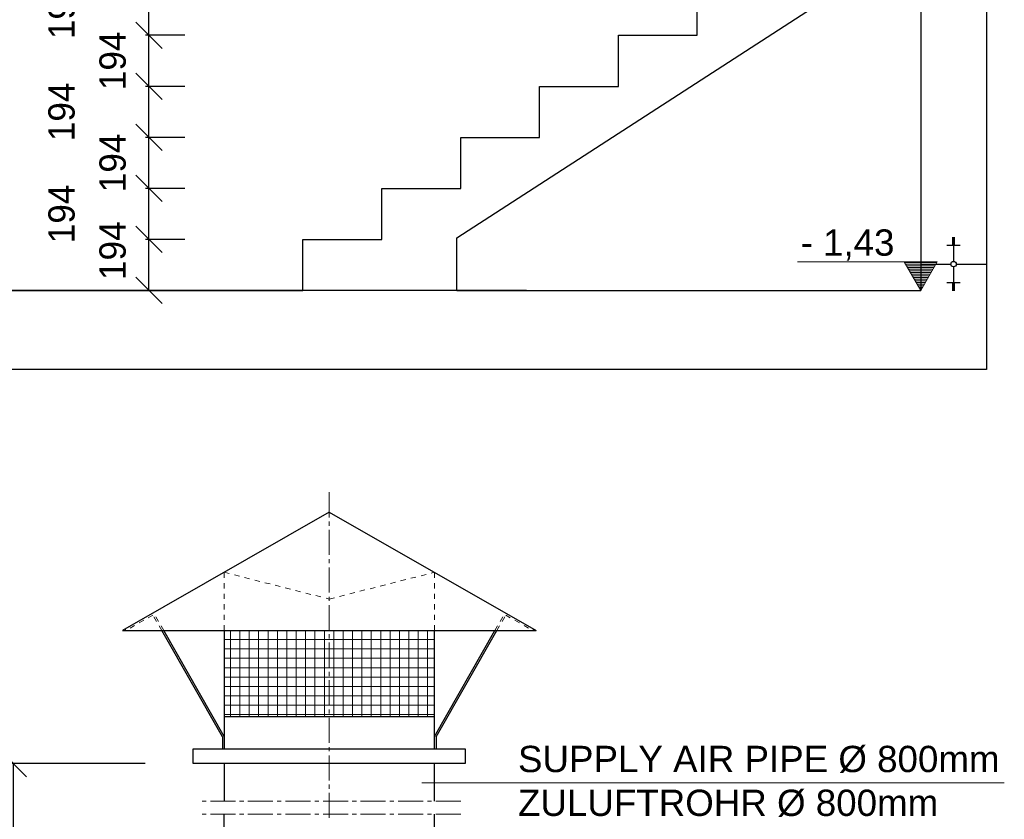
# Model space of a CAD drawing. Header units: millimetres. Extents: x -2065 to 128713, y -54195 to 32418.
# Tile 60 of 61: x 110580 to 114325, y -39804 to -36764. Entities that reach past the tile are written whole.
import ezdxf

# ---------------------------------------------------------------- set-up
doc = ezdxf.new("R2010")
doc.units = ezdxf.units.MM
doc.linetypes.add('JIS_02_1.0', pattern=[2, 1, -1])
doc.linetypes.add('MITTE2', pattern=[28.575, 19.05, -3.175, 3.175, -3.175])
doc.layers.add('Bemaßung', color=7, linetype='Continuous', lineweight=9)
doc.layers.add('Beschriftung', color=7, linetype='Continuous')
doc.layers.add('POL_Bema', color=7, linetype='Continuous')
doc.styles.add('LBB3.5M1000', font='isocp.shx', dxfattribs={"height": 3.5})
doc.dimstyles.new('DIN', dxfattribs={"dimtxt": 2.5, "dimasz": 2.5, "dimexe": 1.25, "dimexo": 0.625, "dimtad": 1, "dimtih": 1, "dimdec": 4, "dimdsep": 46, "dimlunit": 6, "dimtxsty": 'Standard', "dimcen": 2.5, "dimadec": 0, "dimazin": 0, "dimtfac": 1, "dimtdec": 4, "dimtmove": 0, "dimatfit": 3, "dimfxl": 0, "dimtvp": 1, "dimtolj": 1, "dimtzin": 0, "dimarcsym": 0})

# ---------------------------------------------------------------- blocks, each defined once
blk = doc.blocks.new('_Oblique')
at = {"layer": 'POL_Bema', "color": 0, "lineweight": -2}
blk.add_line((-0.5, -0.5), (0.5, 0.5), dxfattribs=at)
blk = doc.blocks.new('*D327')
at = {"layer": 'Bemaßung', "color": 0, "lineweight": -2, "transparency": 16777216}
for p, q in [((111057.5, -39592.5), (110543.4, -39592.5)), ((110555.9, -40469.2), (110555.9, -39592.5)), ((111057.5, -40469.2), (110543.4, -40469.2))]:
    blk.add_line(p, q, dxfattribs=at)
at = {"layer": 'DEFPOINTS', "color": 0, "transparency": 16777216}
for p in [(110555.9, -39592.5), (111357.5, -39592.5), (111357.5, -40469.2)]:
    blk.add_point(p, dxfattribs=at)
at = {"layer": 'Bemaßung', "color": 0, "lineweight": -2, "transparency": 16777216, "xscale": 100, "yscale": 100, "zscale": 100}
for p, rotation in [((110555.9, -39592.5), 90), ((110555.9, -40469.2), 270)]:
    blk.add_blockref('_Oblique', p, dxfattribs=dict(at, rotation=rotation))
at = {"layer": 'Bemaßung', "color": 0, "transparency": 16777216, "insert": (110442.5, -39897), "char_height": 100, "attachment_point": 5, "rotation": 90}
blk.add_mtext('\\A1;1400', dxfattribs=at)
blk = doc.blocks.new('*D297')
at = {"layer": 'Bemaßung', "color": 0, "lineweight": -2, "transparency": 16777216}
for p, q in [((113757.3, -35193.4), (113757.3, -34985.4)), ((114257.3, -35193.4), (114257.3, -34985.4)), ((114257.3, -34997.9), (113757.3, -34997.9))]:
    blk.add_line(p, q, dxfattribs=at)
at = {"layer": 'DEFPOINTS', "color": 0, "transparency": 16777216}
for p in [(113757.3, -34997.9), (113757.3, -37793.4), (114257.3, -37793.4)]:
    blk.add_point(p, dxfattribs=at)
at = {"layer": 'Bemaßung', "color": 0, "lineweight": -2, "transparency": 16777216, "xscale": 100, "yscale": 100, "zscale": 100, "rotation": 180}
blk.add_blockref('_Oblique', (113757.3, -34997.9), dxfattribs=at)
at = {"layer": 'Bemaßung', "color": 0, "lineweight": -2, "transparency": 16777216, "xscale": 100, "yscale": 100, "zscale": 100}
blk.add_blockref('_Oblique', (114257.3, -34997.9), dxfattribs=at)
at = {"layer": 'Bemaßung', "color": 0, "transparency": 16777216, "insert": (114007.3, -34860.4), "char_height": 100, "attachment_point": 5}
blk.add_mtext('\\A1;500', dxfattribs=at)
blk = doc.blocks.new('*D298')
at = {"layer": 'Bemaßung', "color": 0, "lineweight": -2, "transparency": 16777216}
for p, q in [((113457.3, -35193.4), (113457.3, -34985.4)), ((113757.3, -35193.4), (113757.3, -34985.4)), ((113457.3, -34997.9), (113757.3, -34997.9))]:
    blk.add_line(p, q, dxfattribs=at)
at = {"layer": 'DEFPOINTS', "color": 0, "transparency": 16777216}
for p in [(113757.3, -34997.9), (113457.3, -37793.4), (113757.3, -37793.4)]:
    blk.add_point(p, dxfattribs=at)
at = {"layer": 'Bemaßung', "color": 0, "lineweight": -2, "transparency": 16777216, "xscale": 100, "yscale": 100, "zscale": 100, "rotation": 180}
blk.add_blockref('_Oblique', (113457.3, -34997.9), dxfattribs=at)
at = {"layer": 'Bemaßung', "color": 0, "lineweight": -2, "transparency": 16777216, "xscale": 100, "yscale": 100, "zscale": 100}
blk.add_blockref('_Oblique', (113757.3, -34997.9), dxfattribs=at)
at = {"layer": 'Bemaßung', "color": 0, "transparency": 16777216, "insert": (113607.3, -34860.4), "char_height": 100, "attachment_point": 5}
blk.add_mtext('\\A1;300', dxfattribs=at)
blk = doc.blocks.new('*D299')
at = {"layer": 'Bemaßung', "color": 0, "lineweight": -2, "transparency": 16777216}
for p, q in [((113157.3, -35193.4), (113157.3, -34985.4)), ((113457.3, -35193.4), (113457.3, -34985.4)), ((113157.3, -34997.9), (113457.3, -34997.9))]:
    blk.add_line(p, q, dxfattribs=at)
at = {"layer": 'DEFPOINTS', "color": 0, "transparency": 16777216}
for p in [(113457.3, -34997.9), (113157.3, -37793.4), (113457.3, -37793.4)]:
    blk.add_point(p, dxfattribs=at)
at = {"layer": 'Bemaßung', "color": 0, "lineweight": -2, "transparency": 16777216, "xscale": 100, "yscale": 100, "zscale": 100, "rotation": 180}
blk.add_blockref('_Oblique', (113157.3, -34997.9), dxfattribs=at)
at = {"layer": 'Bemaßung', "color": 0, "lineweight": -2, "transparency": 16777216, "xscale": 100, "yscale": 100, "zscale": 100}
blk.add_blockref('_Oblique', (113457.3, -34997.9), dxfattribs=at)
at = {"layer": 'Bemaßung', "color": 0, "transparency": 16777216, "insert": (113307.3, -34860.4), "char_height": 100, "attachment_point": 5}
blk.add_mtext('\\A1;300', dxfattribs=at)
blk = doc.blocks.new('*D300')
at = {"layer": 'Bemaßung', "color": 0, "lineweight": -2, "transparency": 16777216}
for p, q in [((112857.3, -35193.4), (112857.3, -34985.4)), ((113157.3, -35193.4), (113157.3, -34985.4)), ((112857.3, -34997.9), (113157.3, -34997.9))]:
    blk.add_line(p, q, dxfattribs=at)
at = {"layer": 'DEFPOINTS', "color": 0, "transparency": 16777216}
for p in [(113157.3, -34997.9), (112857.3, -37793.4), (113157.3, -37793.4)]:
    blk.add_point(p, dxfattribs=at)
at = {"layer": 'Bemaßung', "color": 0, "lineweight": -2, "transparency": 16777216, "xscale": 100, "yscale": 100, "zscale": 100, "rotation": 180}
blk.add_blockref('_Oblique', (112857.3, -34997.9), dxfattribs=at)
at = {"layer": 'Bemaßung', "color": 0, "lineweight": -2, "transparency": 16777216, "xscale": 100, "yscale": 100, "zscale": 100}
blk.add_blockref('_Oblique', (113157.3, -34997.9), dxfattribs=at)
at = {"layer": 'Bemaßung', "color": 0, "transparency": 16777216, "insert": (113007.3, -34860.4), "char_height": 100, "attachment_point": 5}
blk.add_mtext('\\A1;300', dxfattribs=at)
blk = doc.blocks.new('*D301')
at = {"layer": 'Bemaßung', "color": 0, "lineweight": -2, "transparency": 16777216}
for p, q in [((113666.3, -35193.4), (113666.3, -34985.4)), ((113966.3, -35193.4), (113966.3, -34985.4)), ((113666.3, -34997.9), (113966.3, -34997.9))]:
    blk.add_line(p, q, dxfattribs=at)
at = {"layer": 'DEFPOINTS', "color": 0, "transparency": 16777216}
for p in [(113966.3, -34997.9), (113666.3, -37793.4), (113966.3, -37793.4)]:
    blk.add_point(p, dxfattribs=at)
at = {"layer": 'Bemaßung', "color": 0, "lineweight": -2, "transparency": 16777216, "xscale": 100, "yscale": 100, "zscale": 100, "rotation": 180}
blk.add_blockref('_Oblique', (113666.3, -34997.9), dxfattribs=at)
at = {"layer": 'Bemaßung', "color": 0, "lineweight": -2, "transparency": 16777216, "xscale": 100, "yscale": 100, "zscale": 100}
blk.add_blockref('_Oblique', (113966.3, -34997.9), dxfattribs=at)
at = {"layer": 'Bemaßung', "color": 0, "transparency": 16777216, "insert": (113816.3, -34860.4), "char_height": 100, "attachment_point": 5}
blk.add_mtext('\\A1;300', dxfattribs=at)
blk = doc.blocks.new('*D302')
at = {"layer": 'Bemaßung', "color": 0, "lineweight": -2, "transparency": 16777216}
for p, q in [((112257.3, -35193.4), (112257.3, -34985.4)), ((112557.3, -35193.4), (112557.3, -34985.4)), ((112257.3, -34997.9), (112557.3, -34997.9))]:
    blk.add_line(p, q, dxfattribs=at)
at = {"layer": 'DEFPOINTS', "color": 0, "transparency": 16777216}
for p in [(112557.3, -34997.9), (112257.3, -37793.4), (112557.3, -37793.4)]:
    blk.add_point(p, dxfattribs=at)
at = {"layer": 'Bemaßung', "color": 0, "lineweight": -2, "transparency": 16777216, "xscale": 100, "yscale": 100, "zscale": 100, "rotation": 180}
blk.add_blockref('_Oblique', (112257.3, -34997.9), dxfattribs=at)
at = {"layer": 'Bemaßung', "color": 0, "lineweight": -2, "transparency": 16777216, "xscale": 100, "yscale": 100, "zscale": 100}
blk.add_blockref('_Oblique', (112557.3, -34997.9), dxfattribs=at)
at = {"layer": 'Bemaßung', "color": 0, "transparency": 16777216, "insert": (112407.3, -34860.4), "char_height": 100, "attachment_point": 5}
blk.add_mtext('\\A1;300', dxfattribs=at)
blk = doc.blocks.new('*D303')
at = {"layer": 'Bemaßung', "color": 0, "lineweight": -2, "transparency": 16777216}
for p, q in [((111957.3, -35193.4), (111957.3, -34985.4)), ((112257.3, -35193.4), (112257.3, -34985.4)), ((111957.3, -34997.9), (112257.3, -34997.9))]:
    blk.add_line(p, q, dxfattribs=at)
at = {"layer": 'DEFPOINTS', "color": 0, "transparency": 16777216}
for p in [(112257.3, -34997.9), (111957.3, -37793.4), (112257.3, -37793.4)]:
    blk.add_point(p, dxfattribs=at)
at = {"layer": 'Bemaßung', "color": 0, "lineweight": -2, "transparency": 16777216, "xscale": 100, "yscale": 100, "zscale": 100, "rotation": 180}
blk.add_blockref('_Oblique', (111957.3, -34997.9), dxfattribs=at)
at = {"layer": 'Bemaßung', "color": 0, "lineweight": -2, "transparency": 16777216, "xscale": 100, "yscale": 100, "zscale": 100}
blk.add_blockref('_Oblique', (112257.3, -34997.9), dxfattribs=at)
at = {"layer": 'Bemaßung', "color": 0, "transparency": 16777216, "insert": (112107.3, -34860.4), "char_height": 100, "attachment_point": 5}
blk.add_mtext('\\A1;300', dxfattribs=at)
blk = doc.blocks.new('*D304')
at = {"layer": 'Bemaßung', "color": 0, "lineweight": -2, "transparency": 16777216}
for p, q in [((111657.3, -35193.4), (111657.3, -34985.4)), ((111957.3, -35193.4), (111957.3, -34985.4)), ((111657.3, -34997.9), (111957.3, -34997.9))]:
    blk.add_line(p, q, dxfattribs=at)
at = {"layer": 'DEFPOINTS', "color": 0, "transparency": 16777216}
for p in [(111957.3, -34997.9), (111657.3, -37793.4), (111957.3, -37793.4)]:
    blk.add_point(p, dxfattribs=at)
at = {"layer": 'Bemaßung', "color": 0, "lineweight": -2, "transparency": 16777216, "xscale": 100, "yscale": 100, "zscale": 100, "rotation": 180}
blk.add_blockref('_Oblique', (111657.3, -34997.9), dxfattribs=at)
at = {"layer": 'Bemaßung', "color": 0, "lineweight": -2, "transparency": 16777216, "xscale": 100, "yscale": 100, "zscale": 100}
blk.add_blockref('_Oblique', (111957.3, -34997.9), dxfattribs=at)
at = {"layer": 'Bemaßung', "color": 0, "transparency": 16777216, "insert": (111807.3, -34860.4), "char_height": 100, "attachment_point": 5}
blk.add_mtext('\\A1;300', dxfattribs=at)
blk = doc.blocks.new('*D305')
at = {"layer": 'Bemaßung', "color": 0, "lineweight": -2, "transparency": 16777216}
for p, q in [((111207.3, -37599.4), (111058.5, -37599.4)), ((111071, -37793.4), (111071, -37599.4)), ((111207.3, -37793.4), (111058.5, -37793.4))]:
    blk.add_line(p, q, dxfattribs=at)
at = {"layer": 'DEFPOINTS', "color": 0, "transparency": 16777216}
for p in [(111071, -37599.4), (114007.3, -37599.4), (114007.3, -37793.4)]:
    blk.add_point(p, dxfattribs=at)
at = {"layer": 'Bemaßung', "color": 0, "lineweight": -2, "transparency": 16777216, "xscale": 100, "yscale": 100, "zscale": 100}
for p, rotation in [((111071, -37599.4), 90), ((111071, -37793.4), 270)]:
    blk.add_blockref('_Oblique', p, dxfattribs=dict(at, rotation=rotation))
at = {"layer": 'Bemaßung', "color": 0, "transparency": 16777216, "insert": (110933.5, -37642.4), "char_height": 100, "attachment_point": 5, "rotation": 90}
blk.add_mtext('\\A1;194', dxfattribs=at)
blk = doc.blocks.new('*D306')
at = {"layer": 'Bemaßung', "color": 0, "lineweight": -2, "transparency": 16777216}
for p, q in [((111207.3, -37405.4), (111058.5, -37405.4)), ((111071, -37599.4), (111071, -37405.4)), ((111207.3, -37599.4), (111058.5, -37599.4))]:
    blk.add_line(p, q, dxfattribs=at)
at = {"layer": 'DEFPOINTS', "color": 0, "transparency": 16777216}
for p in [(111071, -37405.4), (114007.3, -37405.4), (114007.3, -37599.4)]:
    blk.add_point(p, dxfattribs=at)
at = {"layer": 'Bemaßung', "color": 0, "lineweight": -2, "transparency": 16777216, "xscale": 100, "yscale": 100, "zscale": 100}
for p, rotation in [((111071, -37405.4), 90), ((111071, -37599.4), 270)]:
    blk.add_blockref('_Oblique', p, dxfattribs=dict(at, rotation=rotation))
at = {"layer": 'Bemaßung', "color": 0, "transparency": 16777216, "insert": (110739.3, -37502.4), "char_height": 100, "attachment_point": 5, "rotation": 90}
blk.add_mtext('\\A1;194', dxfattribs=at)
blk = doc.blocks.new('*D307')
at = {"layer": 'Bemaßung', "color": 0, "lineweight": -2, "transparency": 16777216}
for p, q in [((111207.3, -37211.4), (111058.5, -37211.4)), ((111071, -37405.4), (111071, -37211.4)), ((111207.3, -37405.4), (111058.5, -37405.4))]:
    blk.add_line(p, q, dxfattribs=at)
at = {"layer": 'DEFPOINTS', "color": 0, "transparency": 16777216}
for p in [(111071, -37211.4), (114007.3, -37211.4), (114007.3, -37405.4)]:
    blk.add_point(p, dxfattribs=at)
at = {"layer": 'Bemaßung', "color": 0, "lineweight": -2, "transparency": 16777216, "xscale": 100, "yscale": 100, "zscale": 100}
for p, rotation in [((111071, -37211.4), 90), ((111071, -37405.4), 270)]:
    blk.add_blockref('_Oblique', p, dxfattribs=dict(at, rotation=rotation))
at = {"layer": 'Bemaßung', "color": 0, "transparency": 16777216, "insert": (110933.5, -37308.4), "char_height": 100, "attachment_point": 5, "rotation": 90}
blk.add_mtext('\\A1;194', dxfattribs=at)
blk = doc.blocks.new('*D308')
at = {"layer": 'Bemaßung', "color": 0, "lineweight": -2, "transparency": 16777216}
for p, q in [((111207.3, -37017.4), (111058.5, -37017.4)), ((111071, -37211.4), (111071, -37017.4)), ((111207.3, -37211.4), (111058.5, -37211.4))]:
    blk.add_line(p, q, dxfattribs=at)
at = {"layer": 'DEFPOINTS', "color": 0, "transparency": 16777216}
for p in [(111071, -37017.4), (114007.3, -37017.4), (114007.3, -37211.4)]:
    blk.add_point(p, dxfattribs=at)
at = {"layer": 'Bemaßung', "color": 0, "lineweight": -2, "transparency": 16777216, "xscale": 100, "yscale": 100, "zscale": 100}
for p, rotation in [((111071, -37017.4), 90), ((111071, -37211.4), 270)]:
    blk.add_blockref('_Oblique', p, dxfattribs=dict(at, rotation=rotation))
at = {"layer": 'Bemaßung', "color": 0, "transparency": 16777216, "insert": (110739.3, -37114.4), "char_height": 100, "attachment_point": 5, "rotation": 90}
blk.add_mtext('\\A1;194', dxfattribs=at)
blk = doc.blocks.new('*D309')
at = {"layer": 'Bemaßung', "color": 0, "lineweight": -2, "transparency": 16777216}
for p, q in [((111207.3, -36823.4), (111058.5, -36823.4)), ((111071, -37017.4), (111071, -36823.4)), ((111207.3, -37017.4), (111058.5, -37017.4))]:
    blk.add_line(p, q, dxfattribs=at)
at = {"layer": 'DEFPOINTS', "color": 0, "transparency": 16777216}
for p in [(111071, -36823.4), (114007.3, -36823.4), (114007.3, -37017.4)]:
    blk.add_point(p, dxfattribs=at)
at = {"layer": 'Bemaßung', "color": 0, "lineweight": -2, "transparency": 16777216, "xscale": 100, "yscale": 100, "zscale": 100}
for p, rotation in [((111071, -36823.4), 90), ((111071, -37017.4), 270)]:
    blk.add_blockref('_Oblique', p, dxfattribs=dict(at, rotation=rotation))
at = {"layer": 'Bemaßung', "color": 0, "transparency": 16777216, "insert": (110933.5, -36920.4), "char_height": 100, "attachment_point": 5, "rotation": 90}
blk.add_mtext('\\A1;194', dxfattribs=at)
blk = doc.blocks.new('*D310')
at = {"layer": 'Bemaßung', "color": 0, "lineweight": -2, "transparency": 16777216}
for p, q in [((111207.3, -36629.4), (111058.5, -36629.4)), ((111071, -36823.4), (111071, -36629.4)), ((111207.3, -36823.4), (111058.5, -36823.4))]:
    blk.add_line(p, q, dxfattribs=at)
at = {"layer": 'DEFPOINTS', "color": 0, "transparency": 16777216}
for p in [(111071, -36629.4), (114007.3, -36629.4), (114007.3, -36823.4)]:
    blk.add_point(p, dxfattribs=at)
at = {"layer": 'Bemaßung', "color": 0, "lineweight": -2, "transparency": 16777216, "xscale": 100, "yscale": 100, "zscale": 100}
for p, rotation in [((111071, -36629.4), 90), ((111071, -36823.4), 270)]:
    blk.add_blockref('_Oblique', p, dxfattribs=dict(at, rotation=rotation))
at = {"layer": 'Bemaßung', "color": 0, "transparency": 16777216, "insert": (110739.3, -36726.4), "char_height": 100, "attachment_point": 5, "rotation": 90}
blk.add_mtext('\\A1;194', dxfattribs=at)
blk = doc.blocks.new('*D317')
at = {"layer": 'Bemaßung', "color": 0, "lineweight": -2, "transparency": 16777216}
for p, q in [((112507, -33391.4), (109414.5, -33391.4)), ((109427, -37793.4), (109427, -33391.4)), ((112507.5, -37793.4), (109414.5, -37793.4))]:
    blk.add_line(p, q, dxfattribs=at)
at = {"layer": 'DEFPOINTS', "color": 0, "transparency": 16777216}
for p in [(109427, -33391.4), (114007, -33391.4), (114007.5, -37793.4)]:
    blk.add_point(p, dxfattribs=at)
at = {"layer": 'Bemaßung', "color": 0, "lineweight": -2, "transparency": 16777216, "xscale": 100, "yscale": 100, "zscale": 100}
for p, rotation in [((109427, -33391.4), 90), ((109427, -37793.4), 270)]:
    blk.add_blockref('_Oblique', p, dxfattribs=dict(at, rotation=rotation))
at = {"layer": 'Bemaßung', "color": 0, "transparency": 16777216, "insert": (109287, -35566.4), "char_height": 100, "attachment_point": 5, "rotation": 90}
blk.add_mtext('\\A1;4.400', dxfattribs=at)
blk = doc.blocks.new('*D331')
at = {"layer": 'Bemaßung', "color": 0, "lineweight": -2, "transparency": 16777216}
for p, q in [((110457.3, -36241.4), (110322.7, -36241.4)), ((110335.2, -36241.4), (110335.2, -37793.4)), ((110457.3, -37793.4), (110322.7, -37793.4))]:
    blk.add_line(p, q, dxfattribs=at)
at = {"layer": 'DEFPOINTS', "color": 0, "transparency": 16777216}
for p in [(113757.3, -36241.4), (110335.2, -37793.4), (113757.3, -37793.4)]:
    blk.add_point(p, dxfattribs=at)
at = {"layer": 'Bemaßung', "color": 0, "lineweight": -2, "transparency": 16777216, "xscale": 100, "yscale": 100, "zscale": 100}
for p, rotation in [((110335.2, -36241.4), 90), ((110335.2, -37793.4), 270)]:
    blk.add_blockref('_Oblique', p, dxfattribs=dict(at, rotation=rotation))
at = {"layer": 'Bemaßung', "color": 0, "transparency": 16777216, "insert": (110210.5, -37017.4), "char_height": 100, "attachment_point": 5, "rotation": 90}
blk.add_mtext('\\A1;1.552', dxfattribs=at)

msp = doc.modelspace()

# ---------------------------------------------------------------- hatches: boundary and pattern name
at = {"lineweight": 5}
h = msp.add_hatch(dxfattribs=at)
h.set_pattern_fill('ANSI37', color=256, scale=11.248594, angle=45, style=0)
h.set_pattern_definition([(90, (146524.366, -79156.26), (35.714286, 6e-15), []), (7e-15, (146524.366, -79156.26), (6e-15, -35.714286), [])])
h.paths.add_polyline_path([(112157.47891, -39086.33385), (111357.47891, -39086.33385), (111357.47891, -39413.68844), (112157.47891, -39413.68844)])
at = {"layer": 'Beschriftung', "lineweight": 5}
h = msp.add_hatch(dxfattribs=at)
h.set_pattern_fill('LINE', color=256, scale=2)
h.set_pattern_definition([(0, (113757.272, -5550.2165), (0, 6.35), [])])
h.paths.add_polyline_path([(114007.2721, -37793.36228), (113944.57854, -37684.77384), (114069.96566, -37684.77384)])

# ---------------------------------------------------------------- linework, layer by layer
for p, q in [((114257.47891, -33873.25607), (114257.47891, -38093.36228)), ((112242.78381, -37593.36228), (114007.2721, -36452.32652)), ((114007.2721, -36452.32652), (114007.2721, -37793.36228)), ((113157.2721, -36823.36228), (113157.2721, -36629.36228)), ((112857.2721, -37017.36228), (112857.2721, -36823.36228)), ((112857.2721, -36823.36228), (113157.2721, -36823.36228)), ((112557.2721, -37211.36228), (112557.2721, -37017.36228)), ((112557.2721, -37017.36228), (112857.2721, -37017.36228)), ((112257.2721, -37405.36228), (112257.2721, -37211.36228)), ((112257.2721, -37211.36228), (112557.2721, -37211.36228)), ((111957.2721, -37599.36228), (111957.2721, -37405.36228)), ((111957.2721, -37405.36228), (112257.2721, -37405.36228)), ((111657.2721, -37793.36228), (111657.2721, -37599.36228)), ((111657.2721, -37599.36228), (111957.2721, -37599.36228)), ((112242.78381, -37793.36228), (112242.78381, -37593.36228)), ((114137.2721, -37593.709), (114127.2721, -37593.709)), ((114137.2721, -37597.2289), (114127.2721, -37597.2289)), ((114137.2721, -37600.74881), (114127.2721, -37600.74881)), ((114137.2721, -37604.26871), (114127.2721, -37604.26871)), ((114137.2721, -37607.78862), (114127.2721, -37607.78862)), ((114132.2721, -37593.36228), (114132.2721, -37683.00975)), ((114157.2721, -37621.86824), (114107.2721, -37621.86824)), ((114137.2721, -37611.30852), (114127.2721, -37611.30852)), ((114137.2721, -37614.82843), (114127.2721, -37614.82843)), ((114137.2721, -37618.34833), (114127.2721, -37618.34833)), ((114007.2721, -37693.36228), (114121.91957, -37693.36228)), ((114132.2721, -37703.71481), (114132.2721, -37793.36228)), ((114142.62463, -37693.36228), (114257.2721, -37693.36228)), ((106572.47891, -37793.36228), (111657.2721, -37793.36228)), ((112242.78381, -37793.36228), (114007.2721, -37793.36228)), ((114157.2721, -37764.85632), (114107.2721, -37764.85632)), ((114137.2721, -37768.37622), (114127.2721, -37768.37622)), ((114137.2721, -37771.89613), (114127.2721, -37771.89613)), ((114137.2721, -37775.41603), (114127.2721, -37775.41603)), ((114137.2721, -37778.93594), (114127.2721, -37778.93594)), ((114137.2721, -37782.45584), (114127.2721, -37782.45584)), ((114137.2721, -37785.97575), (114127.2721, -37785.97575)), ((114137.2721, -37789.49565), (114127.2721, -37789.49565)), ((114137.2721, -37793.01556), (114127.2721, -37793.01556)), ((114257.47891, -38093.36228), (106792.47891, -38093.36228)), ((111757.47891, -38636.39009), (110970.07734, -39086.33385)), ((111757.47891, -38636.39009), (112544.88049, -39086.33385)), ((110970.07734, -39086.33385), (112544.88049, -39086.33385)), ((111350.72976, -39490.58358), (111119.72991, -39086.33385)), ((111357.47891, -39489.20841), (111127.26488, -39086.33385)), ((111357.47891, -39086.33385), (111357.47891, -39536.27761)), ((112157.47891, -39536.27761), (112157.47891, -39086.33385)), ((112157.47891, -39489.20841), (112387.69295, -39086.33385)), ((112164.22807, -39490.58358), (112395.22791, -39086.33385)), ((111357.47891, -39413.68844), (112157.47891, -39413.68844)), ((111350.72976, -39490.58358), (111350.72976, -39536.27761)), ((112164.22807, -39490.58358), (112164.22807, -39536.27761)), ((111357.47891, -39592.52058), (111357.47891, -39735.16802)), ((112157.47891, -39735.16802), (112157.47891, -39592.52058)), ((111357.47891, -39862.89808), (111357.47891, -39785.16802)), ((112157.47891, -39862.89808), (112157.47891, -39785.16802))]:
    msp.add_line(p, q)
at = {"linetype": 'MITTE2', "lineweight": 18, "ltscale": 5}
for p, q in [((111757.47891, -39799.18036), (111757.47891, -38558.61392)), ((112257.47891, -39735.16802), (111257.47891, -39735.16802)), ((112257.47891, -39785.16802), (111257.47891, -39785.16802))]:
    msp.add_line(p, q, dxfattribs=at)
at = {"linetype": 'JIS_02_1.0', "lineweight": 18, "ltscale": 20}
for p, q in [((111357.47891, -39086.33385), (111357.47891, -38864.96152)), ((111357.47891, -38864.96152), (111757.47891, -38966.85378)), ((111757.47891, -38966.85378), (112157.47891, -38864.96152)), ((112157.47891, -39086.33385), (112157.47891, -38864.96152)), ((111086.18608, -39027.63215), (110983.4581, -39086.33385)), ((111119.72991, -39086.33385), (111085.9247, -39027.78151)), ((111127.26488, -39086.33385), (111088.57256, -39018.62229)), ((112387.69295, -39086.33385), (112426.38526, -39018.62229)), ((112395.22791, -39086.33385), (112429.03313, -39027.78151)), ((112428.77174, -39027.63215), (112531.49973, -39086.33385)), ((110983.4581, -39086.33385), (110980.16437, -39080.56983)), ((112531.49973, -39086.33385), (112534.79345, -39080.56983))]:
    msp.add_line(p, q, dxfattribs=at)
msp.add_lwpolyline([(111240.04359, -39536.27761), (112274.91423, -39536.27761), (112274.91423, -39592.52058), (111240.04359, -39592.52058), (111240.04359, -39536.27761)])
msp.add_circle((114132.2721, -37693.36228), 10.35253)
at = {"layer": 'Beschriftung', "lineweight": 5}
for p, q in [((113944.57854, -37684.77384), (113538.99289, -37684.77384)), ((114007.2721, -37793.36228), (113944.57854, -37684.77384)), ((113944.57854, -37684.77384), (114069.96566, -37684.77384)), ((114069.96566, -37684.77384), (114007.2721, -37793.36228)), ((112109.26915, -39665.50231), (114325.47981, -39665.50231))]:
    msp.add_line(p, q, dxfattribs=at)

# ---------------------------------------------------------------- texts
at = {"layer": 'Beschriftung', "char_height": 100, "attachment_point": 1, "style": 'LBB3.5M1000'}
for s, width, insert in [('{\\fArial|b0|i0|c0|p34;- 1,43}', 884.5236077, (113550.40477, -37561.30863)), ('{\\fArial|b0|i0|c0|p34;SUPPLY AIR PIPE %%C 800mm\\PZULUFTROHR %%C 800mm}', 2052.052985, (112475.32716, -39524.79921))]:
    msp.add_mtext_dynamic_manual_height_columns(s, width=width, gutter_width=17.5, heights=[0], dxfattribs=dict(at, insert=insert))

# ---------------------------------------------------------------- dimensions: what is measured, and where the dimension line sits
at = {"layer": 'Bemaßung'}
for base, p1, p2, text, override, picture, middle in [((109427.01025, -33391.36228), (114007.5303, -37793.36228), (114007.03275, -33391.36228), '4.400', {"dimscale": 10, "dimtxt": 10, "dimasz": 10, "dimexo": 150, "dimgap": 5, "dimdec": 2, "dimblk1": 'Oblique', "dimblk2": 'Oblique', "dimsah": 1, "dimtdec": 2, "dimtmove": 2}, '*D317', (109286.95063, -35566.36664)), ((110555.86352, -39592.52058), (111357.47891, -40469.18416), (111357.47891, -39592.52058), '1400', {"dimscale": 10, "dimtxt": 10, "dimasz": 10, "dimexo": 30, "dimgap": 5, "dimdec": 2, "dimblk1": 'Oblique', "dimblk2": 'Oblique', "dimsah": 1, "dimtdec": 2, "dimtmove": 2}, '*D327', (110442.50672, -39897.03521))]:
    dim = msp.add_linear_dim(base=base, p1=p1, p2=p2, angle=90, text=text, dimstyle='DIN', override=override, dxfattribs=at)
    dim.commit()
    dim.dimension.update_dxf_attribs({"geometry": picture, "text_midpoint": middle, "dimtype": 160})
for base, p1, p2, picture, middle in [((111957.2721, -34997.90541), (111657.2721, -37793.36228), (111957.2721, -37793.36228), '*D304', (111807.2721, -34860.40541)), ((112257.2721, -34997.90541), (111957.2721, -37793.36228), (112257.2721, -37793.36228), '*D303', (112107.2721, -34860.40541)), ((112557.2721, -34997.90541), (112257.2721, -37793.36228), (112557.2721, -37793.36228), '*D302', (112407.2721, -34860.40541)), ((113157.2721, -34997.90541), (112857.2721, -37793.36228), (113157.2721, -37793.36228), '*D300', (113007.2721, -34860.40541)), ((113457.2721, -34997.90541), (113157.2721, -37793.36228), (113457.2721, -37793.36228), '*D299', (113307.2721, -34860.40541)), ((113757.2721, -34997.90541), (113457.2721, -37793.36228), (113757.2721, -37793.36228), '*D298', (113607.2721, -34860.40541)), ((113966.26926, -34997.90541), (113666.26926, -37793.36228), (113966.26926, -37793.36228), '*D301', (113816.26926, -34860.40541))]:
    dim = msp.add_linear_dim(base=base, p1=p1, p2=p2, dimstyle='DIN', override={"dimscale": 10, "dimtxt": 10, "dimasz": 10, "dimexo": 260, "dimgap": 5, "dimdec": 2, "dimblk1": 'Oblique', "dimblk2": 'Oblique', "dimsah": 1, "dimtdec": 2, "dimtmove": 2}, dxfattribs=at)
    dim.commit()
    dim.dimension.update_dxf_attribs({"geometry": picture, "text_midpoint": middle})
dim = msp.add_linear_dim(base=(113757.2721, -34997.90541), p1=(114257.2721, -37793.36228), p2=(113757.2721, -37793.36228), dimstyle='DIN', override={"dimscale": 10, "dimtxt": 10, "dimasz": 10, "dimexo": 260, "dimgap": 5, "dimdec": 2, "dimblk1": 'Oblique', "dimblk2": 'Oblique', "dimsah": 1, "dimtdec": 2, "dimtmove": 2}, dxfattribs=at)
dim.commit()
dim.dimension.update_dxf_attribs({"geometry": '*D297', "text_midpoint": (114007.2721, -34860.40541), "dimtype": 160})
for base, p1, p2, override, picture, middle in [((110335.17722, -37793.36228), (113757.2721, -36241.36228), (113757.2721, -37793.36228), {"dimscale": 10, "dimtxt": 10, "dimasz": 10, "dimexo": 330, "dimgap": 5, "dimdec": 2, "dimblk1": 'Oblique', "dimblk2": 'Oblique', "dimsah": 1, "dimtdec": 2, "dimtmove": 2}, '*D331', (110210.51769, -37017.36228)), ((111071.00903, -36629.36228), (114007.2721, -36823.36228), (114007.2721, -36629.36228), {"dimscale": 10, "dimtxt": 10, "dimasz": 10, "dimexo": 280, "dimgap": 5, "dimdec": 2, "dimblk1": 'Oblique', "dimblk2": 'Oblique', "dimsah": 1, "dimtdec": 2, "dimtmove": 2}, '*D310', (110739.30268, -36726.36228)), ((111071.00903, -37017.36228), (114007.2721, -37211.36228), (114007.2721, -37017.36228), {"dimscale": 10, "dimtxt": 10, "dimasz": 10, "dimexo": 280, "dimgap": 5, "dimdec": 2, "dimblk1": 'Oblique', "dimblk2": 'Oblique', "dimsah": 1, "dimtdec": 2, "dimtmove": 2}, '*D308', (110739.30268, -37114.36228)), ((111071.00903, -37405.36228), (114007.2721, -37599.36228), (114007.2721, -37405.36228), {"dimscale": 10, "dimtxt": 10, "dimasz": 10, "dimexo": 280, "dimgap": 5, "dimdec": 2, "dimblk1": 'Oblique', "dimblk2": 'Oblique', "dimsah": 1, "dimtdec": 2, "dimtmove": 2}, '*D306', (110739.30268, -37502.36228)), ((111071.00903, -37599.36228), (114007.2721, -37793.36228), (114007.2721, -37599.36228), {"dimscale": 10, "dimtxt": 10, "dimasz": 10, "dimexo": 280, "dimgap": 5, "dimdec": 2, "dimblk1": 'Oblique', "dimblk2": 'Oblique', "dimsah": 1, "dimtdec": 2, "dimtmove": 2}, '*D305', (110933.50903, -37642.37745))]:
    dim = msp.add_linear_dim(base=base, p1=p1, p2=p2, angle=90, dimstyle='DIN', override=override, dxfattribs=at)
    dim.commit()
    dim.dimension.update_dxf_attribs({"geometry": picture, "text_midpoint": middle, "dimtype": 160})
for base, p1, p2, picture, middle in [((111071.00903, -36823.36228), (114007.2721, -37017.36228), (114007.2721, -36823.36228), '*D309', (110933.50903, -36920.36228)), ((111071.00903, -37211.36228), (114007.2721, -37405.36228), (114007.2721, -37211.36228), '*D307', (110933.50903, -37308.36228))]:
    dim = msp.add_linear_dim(base=base, p1=p1, p2=p2, angle=90, dimstyle='DIN', override={"dimscale": 10, "dimtxt": 10, "dimasz": 10, "dimexo": 280, "dimgap": 5, "dimdec": 2, "dimblk1": 'Oblique', "dimblk2": 'Oblique', "dimsah": 1, "dimtdec": 2, "dimtmove": 2}, dxfattribs=at)
    dim.commit()
    dim.dimension.update_dxf_attribs({"geometry": picture, "text_midpoint": middle})

doc.saveas('drawing.dxf')
